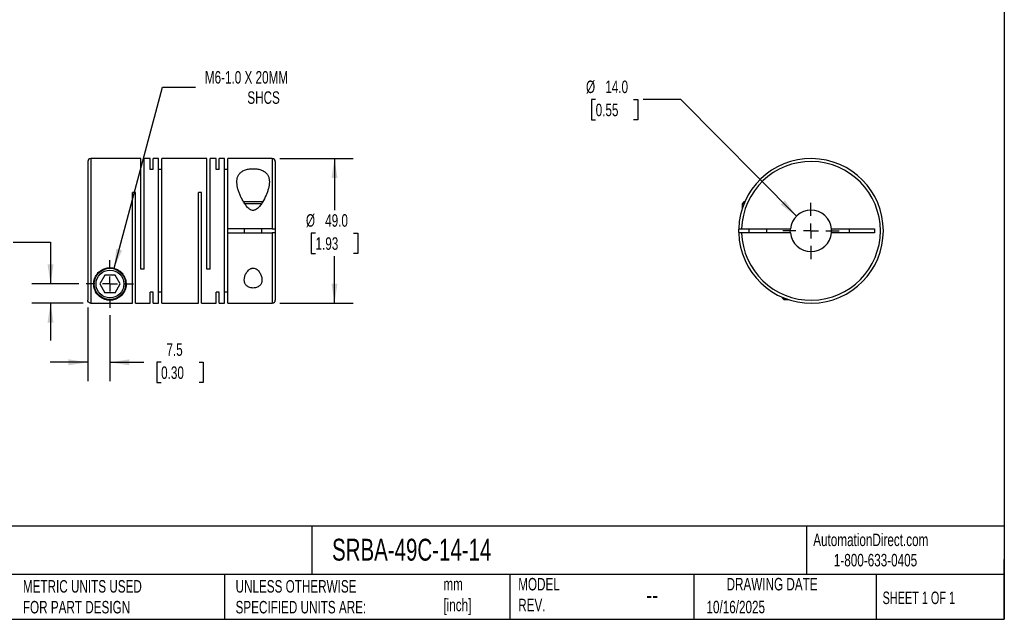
# Model space of a CAD drawing. Header units: millimetres. Extents: x 13 to 546, y 13 to 419.
# Tile 2 of 3: x 213 to 546, y 13 to 216. Entities that reach past the tile are written whole.
import ezdxf

# ---------------------------------------------------------------- set-up
doc = ezdxf.new("R2010")
doc.units = ezdxf.units.MM
doc.header["$LTSCALE"] = 2
doc.linetypes.add('SLD-Center', pattern=[19.05, 15.24, -1.27, 1.27, -1.27])
doc.linetypes.add('SLD-Solid', pattern=[0])
doc.layers.add('CENTER', color=40, linetype='SLD-Center')
doc.layers.add('DIMENSIONS', color=140, linetype='SLD-Solid', lineweight=25)
doc.layers.add('TEXT', color=140, linetype='SLD-Solid', lineweight=25)
doc.styles.add('SLDTEXTSTYLE0', font='TXT', dxfattribs={"width": 0.7})
doc.styles.add('SLDTEXTSTYLE1', font='TXT', dxfattribs={"width": 0.65})
doc.dimstyles.new('SLDDIMSTYLE0', dxfattribs={"dimtxt": 4.316016, "dimasz": 6.604, "dimexe": 0, "dimexo": 0.0625, "dimgap": 1.079004, "dimtad": 0, "dimtih": 1, "dimtoh": 1, "dimdec": 1, "dimrnd": 1e-09, "dimzin": 12, "dimdsep": 46, "dimtxsty": 'SLDTEXTSTYLE0', "dimsah": 1, "dimcen": 0.09, "dimadec": 0, "dimazin": 3, "dimtfac": 1, "dimtdec": 1, "dimtmove": 0, "dimatfit": 0, "dimfxl": 0, "dimfrac": 2, "dimtolj": 1, "dimtzin": 12, "dimarcsym": 0})
doc.dimstyles.new('SLDDIMSTYLE1', dxfattribs={"dimtxt": 4.316016, "dimasz": 6.604, "dimexe": 0, "dimexo": 0.0625, "dimgap": 1.079004, "dimtad": 0, "dimtih": 1, "dimtoh": 1, "dimdec": 1, "dimrnd": 1e-09, "dimzin": 4, "dimdsep": 46, "dimtxsty": 'SLDTEXTSTYLE0', "dimsah": 1, "dimcen": 0.09, "dimadec": 0, "dimazin": 1, "dimtfac": 1, "dimtdec": 1, "dimtofl": 0, "dimtmove": 0, "dimatfit": 3, "dimfxl": 0, "dimfrac": 2, "dimtolj": 1, "dimtzin": 12, "dimarcsym": 0})
doc.dimstyles.new('SLDDIMSTYLE2', dxfattribs={"dimtxt": 4.316016, "dimasz": 6.604, "dimexe": 0, "dimexo": 0.0625, "dimgap": 1.079004, "dimtad": 0, "dimtih": 1, "dimtoh": 1, "dimdec": 1, "dimrnd": 1e-09, "dimzin": 12, "dimdsep": 46, "dimtxsty": 'SLDTEXTSTYLE0', "dimsah": 1, "dimcen": 0, "dimadec": 0, "dimazin": 3, "dimtfac": 1, "dimtdec": 1, "dimtofl": 0, "dimtmove": 0, "dimatfit": 3, "dimfxl": 0, "dimfrac": 2, "dimtolj": 1, "dimtzin": 12, "dimarcsym": 0})
doc.dimstyles.new('SLDDIMSTYLE3', dxfattribs={"dimtxt": 4.316016, "dimasz": 6.604, "dimexe": 0, "dimexo": 0.0625, "dimgap": 1.079004, "dimtad": 0, "dimtih": 1, "dimtoh": 1, "dimdec": 1, "dimrnd": 1e-09, "dimzin": 4, "dimdsep": 46, "dimtxsty": 'SLDTEXTSTYLE0', "dimsah": 1, "dimcen": 0, "dimadec": 0, "dimazin": 1, "dimtfac": 1, "dimtdec": 1, "dimtofl": 0, "dimtmove": 0, "dimatfit": 3, "dimfxl": 0, "dimfrac": 2, "dimtolj": 1, "dimtzin": 12, "dimarcsym": 0})

# ---------------------------------------------------------------- blocks, each defined once
blk = doc.blocks.new('_D')
at = {"layer": 'DIMENSIONS'}
for p, q in [((235.69, 118.31), (235.69, 93.44)), ((243.19, 115.76), (243.19, 93.44)), ((235.69, 99.79), (222.99, 99.79)), ((243.19, 99.79), (254.68, 99.79)), ((260.53, 99.79), (259.08, 99.79)), ((259.08, 99.79), (259.08, 92.93)), ((273.36, 99.79), (274.81, 99.79)), ((274.81, 99.79), (274.81, 92.93)), ((259.08, 92.93), (260.53, 92.93)), ((274.81, 92.93), (273.36, 92.93))]:
    blk.add_line(p, q, dxfattribs=at)
for points in [[(235.69, 99.79), (229.08, 100.81), (229.08, 98.77)], [(243.19, 99.79), (249.79, 98.77), (249.79, 100.81)]]:
    blk.add_solid(points, dxfattribs=at)
at = {"layer": 'DIMENSIONS', "char_height": 4.233, "attachment_point": 1, "style": 'SLDTEXTSTYLE0'}
for s, insert in [('7.5', (262.33, 106.21)), ('0.30', (260.53, 98.39))]:
    blk.add_mtext(s, dxfattribs=dict(at, insert=insert))
blk = doc.blocks.new('_D_1')
at = {"layer": 'DIMENSIONS'}
for p, q in [((189.76, 140.46), (188.31, 140.46)), ((188.31, 140.46), (188.31, 133.6)), ((202.59, 140.46), (204.04, 140.46)), ((204.04, 140.46), (204.04, 133.6)), ((210.37, 140.46), (223.07, 140.46)), ((223.07, 140.46), (223.07, 126.34)), ((188.31, 133.6), (189.76, 133.6)), ((204.04, 133.6), (202.59, 133.6)), ((232.61, 126.34), (216.72, 126.34)), ((234.15, 119.85), (216.72, 119.85)), ((223.07, 119.85), (223.07, 107.15))]:
    blk.add_line(p, q, dxfattribs=at)
for points in [[(223.07, 126.34), (224.09, 132.94), (222.06, 132.94)], [(223.07, 119.85), (222.06, 113.24), (224.09, 113.24)]]:
    blk.add_solid(points, dxfattribs=at)
at = {"layer": 'DIMENSIONS', "char_height": 4.233, "attachment_point": 1, "style": 'SLDTEXTSTYLE0'}
for s, insert in [('6.5', (191.56, 146.88)), ('0.26', (189.76, 139.05))]:
    blk.add_mtext(s, dxfattribs=dict(at, insert=insert))
blk = doc.blocks.new('_D_2')
at = {"layer": 'DIMENSIONS'}
for p, q in [((300.73, 168.84), (325.59, 168.84)), ((319.24, 168.84), (319.24, 151.38)), ((312.83, 143.55), (311.38, 143.55)), ((311.38, 143.55), (311.38, 136.69)), ((325.66, 143.55), (327.1, 143.55)), ((327.1, 143.55), (327.1, 136.69)), ((311.38, 136.69), (312.83, 136.69)), ((319.24, 119.84), (319.24, 135.73)), ((327.1, 136.69), (325.66, 136.69)), ((300.73, 119.84), (325.59, 119.84))]:
    blk.add_line(p, q, dxfattribs=at)
for points in [[(319.24, 168.84), (318.23, 162.23), (320.26, 162.23)], [(319.24, 119.84), (320.26, 126.44), (318.23, 126.44)]]:
    blk.add_solid(points, dxfattribs=at)
at = {"layer": 'DIMENSIONS', "char_height": 4.233, "attachment_point": 1, "style": 'SLDTEXTSTYLE0'}
for s, insert in [('%%c', (309.57, 149.98)), ('49.0', (316.09, 149.98)), ('1.93', (312.83, 142.15))]:
    blk.add_mtext(s, dxfattribs=dict(at, insert=insert))
blk = doc.blocks.new('_D_3')
at = {"layer": 'DIMENSIONS'}
for p, q in [((244.61, 131.65), (261.05, 193.02)), ((261.05, 193.02), (272.17, 193.02))]:
    blk.add_line(p, q, dxfattribs=at)
blk.add_solid([(244.61, 131.65), (247.3, 137.77), (245.34, 138.29)], dxfattribs=at)
at = {"layer": 'DIMENSIONS', "attachment_point": 1, "style": 'SLDTEXTSTYLE0'}
for s, insert, char_height in [('M6-1.0 X 20MM', (275.34, 198.48), 4.2333), ('SHCS', (289.73, 191.62), 4.233)]:
    blk.add_mtext(s, dxfattribs=dict(at, insert=insert, char_height=char_height))
blk = doc.blocks.new('SW_CENTERMARKSYMBOL_0')
at = {"layer": 'CENTER', "color": 0}
for p, q in [((0, 5.08), (0, 8.04)), ((-5.08, 0), (-8.04, 0)), ((0, 0), (-2.54, 0)), ((0, 0), (0, 2.54)), ((0, 0), (0, -2.54)), ((0, 0), (2.54, 0)), ((5.08, 0), (8.04, 0)), ((0, -5.08), (0, -8.04))]:
    blk.add_line(p, q, dxfattribs=at)
blk = doc.blocks.new('_D_4')
at = {"layer": 'DIMENSIONS'}
for p, q in [((407.7, 188.84), (406.25, 188.84)), ((406.25, 188.84), (406.25, 181.98)), ((420.53, 188.84), (421.98, 188.84)), ((421.98, 188.84), (421.98, 181.98)), ((436.49, 188.84), (423.79, 188.84)), ((475.7, 149.31), (436.49, 188.84)), ((406.25, 181.98), (407.7, 181.98)), ((421.98, 181.98), (420.53, 181.98))]:
    blk.add_line(p, q, dxfattribs=at)
blk.add_solid([(475.7, 149.31), (471.77, 154.71), (470.32, 153.28)], dxfattribs=at)
at = {"layer": 'DIMENSIONS', "char_height": 4.233, "attachment_point": 1, "style": 'SLDTEXTSTYLE0'}
for s, insert in [('%%c', (404.44, 195.26)), ('14.0', (410.96, 195.26)), ('0.55', (407.7, 187.43))]:
    blk.add_mtext(s, dxfattribs=dict(at, insert=insert))
blk = doc.blocks.new('SW_CENTERMARKSYMBOL_1')
at = {"layer": 'CENTER', "color": 0}
for p, q in [((0, 5.08), (0, 9.54)), ((-5.08, 0), (-9.54, 0)), ((0, 0), (-2.54, 0)), ((0, 0), (0, 2.54)), ((0, 0), (0, -2.54)), ((0, 0), (2.54, 0)), ((5.08, 0), (9.54, 0)), ((0, -5.08), (0, -9.54))]:
    blk.add_line(p, q, dxfattribs=at)

msp = doc.modelspace()

# ---------------------------------------------------------------- linework, layer by layer
for p, q in [((235.69, 167.84), (235.69, 120.85)), ((253.64, 168.84), (236.69, 168.84)), ((236.69, 168.84), (236.69, 119.85)), ((253.64, 131.34), (253.64, 168.84)), ((256.79, 168.84), (254.74, 168.84)), ((254.74, 131.34), (254.74, 168.84)), ((256.79, 165.1), (256.79, 168.84)), ((259.64, 168.84), (257.89, 168.84)), ((257.89, 165.1), (257.89, 168.84)), ((259.64, 119.84), (259.64, 168.84)), ((275.99, 168.84), (260.74, 168.84)), ((260.74, 119.84), (260.74, 168.84)), ((275.99, 131.34), (275.99, 168.84)), ((279.14, 168.84), (277.09, 168.84)), ((277.09, 131.34), (277.09, 168.84)), ((279.14, 165.1), (279.14, 168.84)), ((281.99, 168.84), (280.24, 168.84)), ((280.24, 165.1), (280.24, 168.84)), ((281.99, 119.84), (281.99, 168.84)), ((298.19, 168.84), (283.09, 168.84)), ((283.09, 144.99), (283.09, 168.84)), ((298.19, 168.84), (298.19, 144.99)), ((299.19, 167.84), (299.19, 144.99)), ((257.89, 165.1), (256.79, 165.1)), ((260.74, 165.1), (259.64, 165.1)), ((280.24, 165.1), (279.14, 165.1)), ((283.09, 165.1), (281.99, 165.1)), ((251.89, 157.34), (250.79, 157.34)), ((250.79, 119.85), (250.79, 157.34)), ((251.89, 119.84), (251.89, 157.34)), ((274.24, 157.34), (273.14, 157.34)), ((273.14, 119.84), (273.14, 157.34)), ((274.24, 119.84), (274.24, 157.34)), ((294.91, 154.14), (288.47, 154.14)), ((294.54, 153.54), (288.83, 153.54)), ((457.93, 154.14), (457.33, 153.54)), ((457.33, 153.54), (457.33, 151.91)), ((457.92, 153.54), (457.33, 153.54)), ((458.17, 154.14), (457.93, 154.14)), ((298.19, 144.99), (283.09, 144.99)), ((283.09, 143.69), (283.09, 144.99)), ((283.09, 119.84), (283.09, 143.69)), ((283.09, 143.69), (298.19, 143.69)), ((288.69, 144.99), (288.69, 143.69)), ((294.69, 143.69), (294.69, 144.99)), ((298.19, 143.69), (298.19, 119.84)), ((299.19, 144.99), (299.19, 143.69)), ((299.19, 143.69), (299.19, 120.84)), ((457.14, 144.99), (473.66, 144.99)), ((473.66, 143.69), (457.14, 143.69)), ((459.63, 144.99), (459.63, 143.69)), ((465.63, 143.69), (465.63, 144.99)), ((473.63, 144.34), (473.66, 144.99)), ((473.66, 143.69), (473.63, 144.34)), ((487.6, 144.99), (502.13, 144.99)), ((502.13, 143.69), (487.6, 143.69)), ((493.63, 143.69), (493.63, 144.99)), ((502.13, 144.99), (502.13, 143.69)), ((254.74, 131.34), (253.64, 131.34)), ((277.09, 131.34), (275.99, 131.34)), ((241.45, 129.34), (239.72, 126.34)), ((244.92, 129.34), (241.45, 129.34)), ((246.65, 126.34), (244.92, 129.34)), ((239.72, 126.34), (241.45, 123.34)), ((244.92, 123.34), (246.65, 126.34)), ((257.89, 123.57), (256.79, 123.57)), ((256.79, 119.84), (256.79, 123.57)), ((257.89, 119.84), (257.89, 123.57)), ((260.74, 123.57), (259.64, 123.57)), ((280.24, 123.57), (279.14, 123.57)), ((279.14, 119.84), (279.14, 123.57)), ((280.24, 119.84), (280.24, 123.57)), ((283.09, 123.57), (281.99, 123.57)), ((244.92, 123.34), (241.45, 123.34)), ((470.83, 121.88), (470.83, 121.64)), ((470.83, 121.64), (471.43, 121.04)), ((471.43, 121.63), (471.43, 121.04)), ((471.43, 121.04), (473.05, 121.04)), ((236.69, 119.85), (250.79, 119.85)), ((251.89, 119.84), (256.79, 119.84)), ((257.89, 119.84), (259.64, 119.84)), ((260.74, 119.84), (273.14, 119.84)), ((274.24, 119.84), (279.14, 119.84)), ((280.24, 119.84), (281.99, 119.84)), ((283.09, 119.84), (298.19, 119.84))]:
    msp.add_line(p, q)
for radius in [5.3, 4.7]:
    msp.add_circle((243.19, 126.34), radius)
for centre, radius, start, end in [((236.69, 167.84), 1, 90, 180), ((298.19, 167.84), 1, 0, 90), ((480.63, 144.34), 24.5, 181.5203, 178.4797), ((480.63, 144.34), 23.5, 181.585, 178.415), ((480.63, 144.34), 7, 5.328, 174.672), ((480.63, 144.34), 24.5, 178.4797, 181.5203), ((480.63, 144.34), 7, 185.328, 354.672), ((480.63, 144.34), 7, 354.672, 5.328), ((298.19, 120.84), 1, 270, 0)]:
    msp.add_arc(centre, radius, start, end)
for points, knots in [([(297.19, 160.96), (297.19, 161.32), (297.16, 161.66), (297.03, 162.33), (296.92, 162.65), (296.64, 163.25), (296.46, 163.53), (295.99, 164.05), (295.71, 164.29), (295.22, 164.59), (295.05, 164.69), (294.68, 164.86), (294.48, 164.94), (294.07, 165.08), (293.86, 165.14), (293.41, 165.24), (293.18, 165.29), (292.48, 165.39), (291.99, 165.42), (291.27, 165.4), (291.03, 165.39), (290.55, 165.34), (290.31, 165.31), (289.86, 165.22), (289.64, 165.17), (289.21, 165.05), (289, 164.98), (288.41, 164.75), (288.07, 164.56), (287.61, 164.23), (287.47, 164.11), (287.21, 163.87), (287.1, 163.74), (286.89, 163.47), (286.8, 163.33), (286.63, 163.04), (286.56, 162.89), (286.37, 162.42), (286.29, 162.1), (286.19, 161.43), (286.18, 161.07), (286.22, 159.99), (286.35, 159.25), (286.67, 158.1), (286.8, 157.7), (287.08, 156.92), (287.24, 156.53), (287.59, 155.75), (287.78, 155.36), (288.2, 154.58), (288.42, 154.19), (288.91, 153.42), (289.18, 153.04), (289.62, 152.51), (289.77, 152.33), (290.11, 152), (290.29, 151.84), (290.58, 151.63), (290.68, 151.57), (290.9, 151.45), (291.01, 151.4), (291.35, 151.28), (291.6, 151.25), (291.96, 151.28), (292.09, 151.31), (292.32, 151.38), (292.43, 151.43), (292.75, 151.6), (292.95, 151.74), (293.49, 152.19), (293.8, 152.55), (294.37, 153.29), (294.63, 153.68), (295.34, 154.83), (295.73, 155.62), (296.24, 156.79), (296.39, 157.18), (296.66, 157.97), (296.78, 158.36), (297.07, 159.5), (297.19, 160.24), (297.19, 160.96)], [0, 0, 0, 0, 0.03125, 0.03125, 0.0625, 0.0625, 0.09375, 0.09375, 0.125, 0.125, 0.140625, 0.140625, 0.15625, 0.15625, 0.171875, 0.171875, 0.1875, 0.1875, 0.21875, 0.21875, 0.234375, 0.234375, 0.25, 0.25, 0.265625, 0.265625, 0.28125, 0.28125, 0.3125, 0.3125, 0.328125, 0.328125, 0.34375, 0.34375, 0.359375, 0.359375, 0.375, 0.375, 0.40625, 0.40625, 0.4375, 0.4375, 0.5, 0.5, 0.53125, 0.53125, 0.5625, 0.5625, 0.59375, 0.59375, 0.625, 0.625, 0.65625, 0.65625, 0.671875, 0.671875, 0.6875, 0.6875, 0.695313, 0.695313, 0.703125, 0.703125, 0.71875, 0.71875, 0.726563, 0.726563, 0.734375, 0.734375, 0.75, 0.75, 0.78125, 0.78125, 0.8125, 0.8125, 0.875, 0.875, 0.90625, 0.90625, 0.9375, 0.9375, 1, 1, 1, 1]), ([(298.19, 144.99), (298.32, 144.99), (298.45, 144.99), (298.69, 144.99), (298.8, 144.99), (299.08, 144.99), (299.19, 144.99), (299.19, 144.99)], [0, 0, 0, 0, 0.25, 0.25, 0.5, 0.5, 1, 1, 1, 1]), ([(299.19, 143.69), (299.19, 143.69), (299.16, 143.69), (299.06, 143.69), (298.99, 143.69), (298.71, 143.69), (298.45, 143.69), (298.19, 143.69)], [0, 0, 0, 0, 0.25, 0.25, 0.5, 0.5, 1, 1, 1, 1]), ([(456.14, 144.99), (456.14, 144.99), (456.16, 144.99), (456.26, 144.99), (456.34, 144.99), (456.61, 144.99), (456.87, 144.99), (457.14, 144.99)], [0, 0, 0, 0, 0.25, 0.25, 0.5, 0.5, 1, 1, 1, 1]), ([(457.14, 143.69), (457, 143.69), (456.87, 143.69), (456.63, 143.69), (456.52, 143.69), (456.24, 143.69), (456.14, 143.69), (456.14, 143.69)], [0, 0, 0, 0, 0.25, 0.25, 0.5, 0.5, 1, 1, 1, 1]), ([(237.69, 126.34), (237.69, 126.01), (237.72, 125.69), (237.82, 125.09), (237.9, 124.8), (238.09, 124.25), (238.21, 123.98), (238.48, 123.48), (238.63, 123.24), (239.13, 122.58), (239.52, 122.19), (240.23, 121.69), (240.48, 121.54), (240.91, 121.33), (241.05, 121.27), (241.37, 121.14), (241.53, 121.09), (241.89, 120.99), (242.09, 120.94), (242.41, 120.89), (242.52, 120.88), (242.75, 120.85), (242.87, 120.84), (243.23, 120.83), (243.48, 120.84), (243.94, 120.88), (244.16, 120.92), (244.55, 121.01), (244.73, 121.06), (245.07, 121.17), (245.22, 121.23), (245.67, 121.42), (245.94, 121.57), (246.44, 121.89), (246.66, 122.06), (247.08, 122.44), (247.27, 122.64), (247.8, 123.29), (248.09, 123.78), (248.52, 124.86), (248.65, 125.46), (248.69, 126.43), (248.68, 126.77), (248.58, 127.45), (248.5, 127.8), (248.26, 128.5), (248.09, 128.86), (247.67, 129.54), (247.41, 129.88), (246.96, 130.35), (246.8, 130.49), (246.44, 130.77), (246.26, 130.91), (245.86, 131.15), (245.66, 131.26), (245.23, 131.45), (245, 131.53), (244.55, 131.67), (244.31, 131.73), (243.84, 131.8), (243.59, 131.83), (242.86, 131.85), (242.38, 131.8), (241.44, 131.57), (241, 131.4), (240.38, 131.08), (240.19, 130.95), (239.82, 130.69), (239.64, 130.55), (239.16, 130.11), (238.88, 129.78), (238.41, 129.1), (238.23, 128.75), (237.94, 128.05), (237.84, 127.69), (237.72, 127.01), (237.69, 126.67), (237.69, 126.34)], [0, 0, 0, 0, 0.03125, 0.03125, 0.0625, 0.0625, 0.09375, 0.09375, 0.125, 0.125, 0.1875, 0.1875, 0.21875, 0.21875, 0.234375, 0.234375, 0.25, 0.25, 0.265625, 0.265625, 0.273437, 0.273437, 0.28125, 0.28125, 0.296875, 0.296875, 0.3125, 0.3125, 0.328125, 0.328125, 0.34375, 0.34375, 0.375, 0.375, 0.40625, 0.40625, 0.4375, 0.4375, 0.5, 0.5, 0.5625, 0.5625, 0.59375, 0.59375, 0.625, 0.625, 0.65625, 0.65625, 0.6875, 0.6875, 0.703125, 0.703125, 0.71875, 0.71875, 0.734375, 0.734375, 0.75, 0.75, 0.765625, 0.765625, 0.78125, 0.78125, 0.8125, 0.8125, 0.84375, 0.84375, 0.859375, 0.859375, 0.875, 0.875, 0.90625, 0.90625, 0.9375, 0.9375, 0.96875, 0.96875, 1, 1, 1, 1]), ([(294.69, 127.72), (294.69, 127.9), (294.67, 128.09), (294.62, 128.46), (294.58, 128.65), (294.42, 129.21), (294.27, 129.58), (293.96, 130.13), (293.84, 130.32), (293.58, 130.66), (293.44, 130.83), (293.11, 131.15), (292.93, 131.29), (292.52, 131.54), (292.29, 131.63), (291.92, 131.71), (291.8, 131.72), (291.55, 131.72), (291.42, 131.7), (291.18, 131.65), (291.06, 131.61), (290.84, 131.52), (290.73, 131.46), (290.42, 131.28), (290.24, 131.13), (289.92, 130.81), (289.77, 130.65), (289.51, 130.29), (289.4, 130.11), (289.2, 129.74), (289.11, 129.56), (288.96, 129.19), (288.89, 129), (288.79, 128.62), (288.75, 128.43), (288.67, 127.88), (288.67, 127.51), (288.8, 126.81), (288.92, 126.47), (289.23, 126.01), (289.35, 125.87), (289.64, 125.61), (289.81, 125.49), (290.18, 125.28), (290.39, 125.19), (290.84, 125.05), (291.08, 125), (291.58, 124.96), (291.83, 124.96), (292.33, 125.01), (292.56, 125.06), (293.01, 125.2), (293.22, 125.29), (293.58, 125.5), (293.75, 125.62), (294.04, 125.89), (294.16, 126.03), (294.36, 126.34), (294.44, 126.5), (294.63, 127), (294.69, 127.35), (294.69, 127.72)], [0, 0, 0, 0, 0.03125, 0.03125, 0.0625, 0.0625, 0.125, 0.125, 0.15625, 0.15625, 0.1875, 0.1875, 0.21875, 0.21875, 0.25, 0.25, 0.265625, 0.265625, 0.28125, 0.28125, 0.296875, 0.296875, 0.3125, 0.3125, 0.34375, 0.34375, 0.375, 0.375, 0.40625, 0.40625, 0.4375, 0.4375, 0.46875, 0.46875, 0.5, 0.5, 0.5625, 0.5625, 0.625, 0.625, 0.65625, 0.65625, 0.6875, 0.6875, 0.71875, 0.71875, 0.75, 0.75, 0.78125, 0.78125, 0.8125, 0.8125, 0.84375, 0.84375, 0.875, 0.875, 0.90625, 0.90625, 0.9375, 0.9375, 1, 1, 1, 1]), ([(236.69, 119.85), (236.55, 119.85), (236.42, 119.87), (236.18, 119.97), (236.07, 120.05), (235.79, 120.32), (235.69, 120.58), (235.69, 120.85)], [0, 0, 0, 0, 0.25, 0.25, 0.5, 0.5, 1, 1, 1, 1])]:
    msp.add_open_spline(points, degree=3, knots=knots)
at = {"layer": 'TEXT'}
for p, q in [((546.1, 419.1), (546.1, 12.7)), ((546.1, 44.25), (12.7, 44.25)), ((311.52, 44.25), (311.52, 27.94)), ((479.15, 44.25), (479.15, 27.94)), ((546.1, 12.7), (546.1, 33.02)), ((546.1, 27.94), (12.7, 27.94)), ((282, 27.94), (282, 12.7)), ((378.6, 27.94), (378.6, 12.7)), ((440.93, 27.94), (440.93, 12.7)), ((502.7, 27.94), (502.7, 12.7)), ((12.7, 12.7), (546.1, 12.7))]:
    msp.add_line(p, q, dxfattribs=at)

# ---------------------------------------------------------------- block references
at = {"layer": 'CENTER'}
for name, p in [('SW_CENTERMARKSYMBOL_1', (480.63, 144.34)), ('SW_CENTERMARKSYMBOL_0', (243.19, 126.34))]:
    msp.add_blockref(name, p, dxfattribs=at)

# ---------------------------------------------------------------- texts
at = {"layer": 'TEXT'}
for s, insert, char_height, attachment_point, style in [('SRBA-49C-14-14', (318.42, 40), 7.4083, 1, 'SLDTEXTSTYLE0'), ('AutomationDirect.com', (481.39, 41.75), 4.2333, 1, 'SLDTEXTSTYLE0'), ('1-800-633-0405', (488.38, 34.87), 4.2333, 1, 'SLDTEXTSTYLE0'), ('MODEL ^JREV.', (381.47, 26.73), 4.2333, 1, 'SLDTEXTSTYLE0'), ('DRAWING DATE', (467.45, 26.73), 4.2333, 2, 'SLDTEXTSTYLE0'), ('METRIC UNITS USED ^JFOR PART DESIGN', (213.71, 25.99), 4.2333, 1, 'SLDTEXTSTYLE0'), ('UNLESS OTHERWISE ^JSPECIFIED UNITS ARE:', (285.74, 25.99), 4.2333, 1, 'SLDTEXTSTYLE0'), ('mm^J[inch]', (356.13, 26.72), 4.233, 1, 'SLDTEXTSTYLE0'), ('--', (424.86, 24.15), 6.35, 1, 'SLDTEXTSTYLE0'), ('SHEET 1 OF 1', (504.88, 22.1), 4.2333, 1, 'SLDTEXTSTYLE1'), ('10/16/2025', (445.23, 18.98), 4.233, 1, 'SLDTEXTSTYLE0')]:
    msp.add_mtext(s, dxfattribs=dict(at, insert=insert, char_height=char_height, attachment_point=attachment_point, style=style))

# ---------------------------------------------------------------- dimensions: what is measured, and where the dimension line sits
at = {"layer": 'DIMENSIONS'}
dim = msp.add_diameter_dim_2p(p1=(241.76, 121.02), p2=(244.61, 131.65), text='M6-1.0 X 20MM\\PSHCS', dimstyle='SLDDIMSTYLE2', override={"dimpost": '<>'}, dxfattribs=at)
dim.commit()
dim.dimension.update_dxf_attribs({"geometry": '_D_3', "text_midpoint": (297.68, 193.02), "dimtype": 163})
dim = msp.add_diameter_dim_2p(p1=(485.56, 139.37), p2=(475.7, 149.31), dimstyle='SLDDIMSTYLE3', dxfattribs=at)
dim.commit()
dim.dimension.update_dxf_attribs({"geometry": '_D_4', "text_midpoint": (414.12, 188.84), "dimtype": 163})
dim = msp.add_linear_dim(base=(319.24, 119.84), p1=(298.19, 168.84), p2=(298.19, 119.84), angle=90, text='%%c<>', dimstyle='SLDDIMSTYLE1', dxfattribs=at)
dim.commit()
dim.dimension.update_dxf_attribs({"geometry": '_D_2', "text_midpoint": (319.24, 143.55), "dimtype": 160})
dim = msp.add_linear_dim(base=(223.07, 126.34), p1=(236.69, 119.85), p2=(235.15, 126.34), angle=90, dimstyle='SLDDIMSTYLE0', dxfattribs=at)
dim.commit()
dim.dimension.update_dxf_attribs({"geometry": '_D_1', "text_midpoint": (223.07, 140.46), "dimtype": 160})
dim = msp.add_linear_dim(base=(243.19, 99.79), p1=(235.69, 120.85), p2=(243.19, 118.3), dimstyle='SLDDIMSTYLE0', dxfattribs=at)
dim.commit()
dim.dimension.update_dxf_attribs({"geometry": '_D', "text_midpoint": (266.94, 99.79), "dimtype": 160})

doc.saveas('drawing.dxf')
